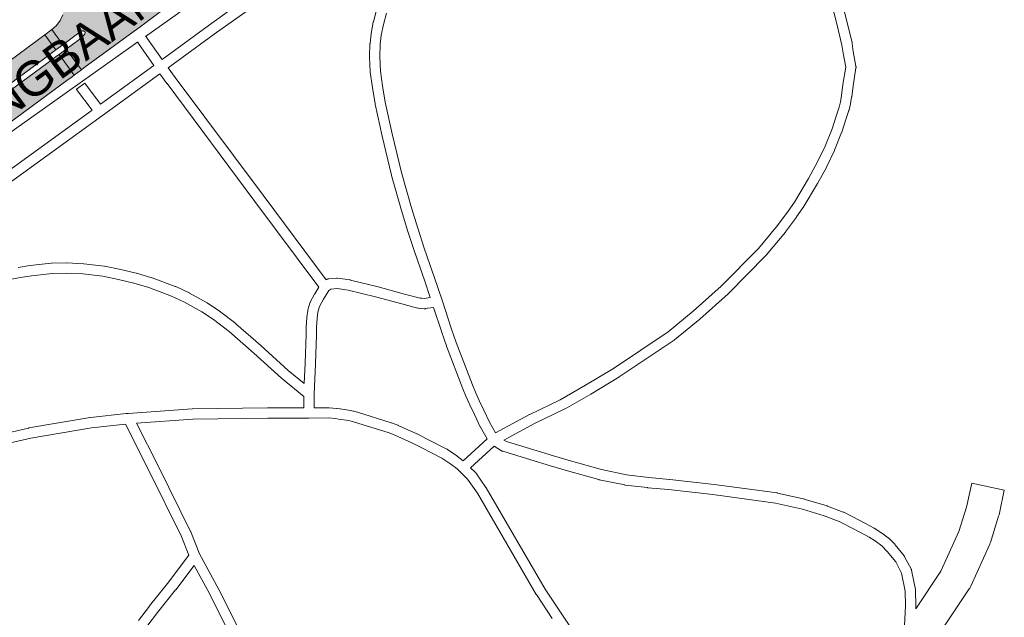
# Paper-space layout 'Layout1' of a CAD drawing. Header units: metres. Extents: x 123097 to 144122, y 392739 to 407589.
# Tile 206 of 256: x 135327 to 135712, y 395349 to 395583. Entities that reach past the tile are written whole.
import ezdxf
from ezdxf.enums import TextEntityAlignment as Align

# ---------------------------------------------------------------- set-up
doc = ezdxf.new("R2010")
doc.units = ezdxf.units.M
doc.header["$MEASUREMENT"] = 0
for name, color, linetype, lineweight in [('gs-anno-wegen algemeen tekst', 7, 'Continuous', 0), ('gs-knt-hoofdweg', 7, 'Continuous', 0), ('gs-knt-paden', 7, 'Continuous', 0), ('gs-knt-wegen algemeen', 7, 'Continuous', 0), ('ir-ARC-asfalt-hoofdwegen-te inspecteren', 5, 'Continuous', 0)]:
    doc.layers.add(name, color=color, linetype=linetype, lineweight=lineweight)
doc.styles.add('Style-Arial', font='arial.ttf')

psp = doc.layouts.get("Layout1")

# ---------------------------------------------------------------- hatches: boundary and pattern name
at = {"layer": 'ir-ARC-asfalt-hoofdwegen-te inspecteren', "linetype": 'Continuous', "lineweight": 13}
for points in [[(135376.065, 395596.348), (135370.22, 395604.501), (135367.887, 395603.313), (135366.593, 395602.83), (135366.185, 395602.839), (135364.815, 395602.868), (135354.347, 395595.01), (135355.269, 395593.63), (135355.384, 395592.95), (135355.028, 395592.359), (135354.372, 395592.144), (135353.735, 395592.41), (135352.531, 395593.581), (135344.584, 395587.616), (135344.668, 395586.982), (135344.69, 395586.818), (135344.201, 395584.452), (135343.207, 395582.25), (135341.755, 395580.318), (135339.916, 395578.751), (135344.274, 395572.817), (135351.585, 395578.213), (135352.397, 395578.3), (135352.972, 395577.72), (135352.878, 395576.909), (135350.56, 395574.728), (135345.57, 395571.082), (135351.504, 395562.953), (135352.505, 395563.728), (135374.993, 395580.237), (135383.389, 395586.431), (135379.166, 395592.149), (135376.63, 395590.463), (135373.938, 395589.04), (135370.605, 395588.031), (135367.143, 395587.652), (135366.503, 395588.027), (135366.307, 395588.742), (135366.666, 395589.391)], [(135075.94, 395388.064), (135075.554, 395387.804), (135083.501, 395376.505), (135085.391, 395377.955), (135093.427, 395383.787), (135093.31, 395383.94), (135150.81, 395426.28), (135153.635, 395428.837), (135162.93, 395437.25), (135172.83, 395445.41), (135176.87, 395448.55), (135179.35, 395450.91), (135179.31, 395451.1), (135245.62, 395500), (135273.777, 395520.869), (135339.118, 395569.045), (135340.127, 395569.799), (135341.515, 395570.793), (135337.237, 395576.612), (135335.847, 395575.598), (135335.763, 395575.676), (135334.762, 395574.904), (135283.733, 395537.059), (135233.378, 395500), (135149.31, 395438.24), (135130.139, 395427.788), (135128.84, 395427.08), (135077.815, 395389.442)]]:
    psp.add_hatch(color=5, dxfattribs=at).paths.add_polyline_path(points, flags=0)
at = {"layer": 'ir-ARC-asfalt-hoofdwegen-te inspecteren', "linetype": 'Continuous', "lineweight": 13, "extrusion": (0, 0, -1)}
psp.add_hatch(color=5, dxfattribs=at).paths.add_polyline_path([(-135089.624, 395368.388), (-135091.609, 395369.914), (-135097.501, 395374.35), (-135097.36, 395374.72), (-135138.15, 395405.74), (-135195.995, 395448.354), (-135253.159, 395490.601), (-135267.888, 395501.443), (-135283.85, 395513.193), (-135305.817, 395529.408), (-135346.294, 395559.156), (-135347.36, 395559.901), (-135348.683, 395560.888), (-135342.764, 395569.049), (-135341.408, 395568.07), (-135340.416, 395567.311), (-135275.653, 395519.587), (-135265.12, 395508.159), (-135155.02, 395426.958), (-135130.86, 395409.14), (-135094.82, 395381.959), (-135087.155, 395376.253), (-135087.007, 395376.198), (-135086.849, 395376.189), (-135084.839, 395374.675)], flags=0)

# ---------------------------------------------------------------- linework, layer by layer
at = {"layer": 'gs-knt-hoofdweg', "color": 7, "linetype": 'Continuous', "flags": 128}
for points in [[(135572.242, 395719.727), (135556.595, 395708.373), (135436.121, 395619.599), (135436.083, 395619.571), (135417.259, 395605.869), (135389.237, 395585.037), (135389.095, 395584.933), (135376.616, 395576.076)], [(135373.552, 395573.901), (135370.845, 395571.979), (135321.334, 395536.835), (135293.1, 395515.768), (135246.061, 395479.47), (135245.913, 395479.358), (135180.904, 395431.554), (135144.338, 395404.423), (135091.008, 395364.291), (135088.784, 395362.617), (135087.991, 395362.021), (135087.701, 395361.812), (135087.401, 395361.617), (135087.093, 395361.435), (135086.777, 395361.267), (135086.454, 395361.113), (135086.124, 395360.974), (135085.789, 395360.849), (135085.448, 395360.74), (135085.103, 395360.646), (135084.754, 395360.568), (135081.123, 395359.838)]]:
    psp.add_lwpolyline(points, dxfattribs=at)
at = {"layer": 'gs-knt-paden', "color": 7, "linetype": 'Continuous', "flags": 128}
for points in [[(135376.616, 395576.076), (135376.661, 395576.046), (135376.74, 395575.987), (135376.816, 395575.924), (135376.889, 395575.858), (135376.958, 395575.787), (135377.024, 395575.714), (135377.086, 395575.638), (135377.141, 395575.564), (135377.144, 395575.559), (135377.147, 395575.555), (135383.126, 395567.097), (135401.044, 395580.138), (135497.272, 395649.73)], [(135501.191, 395646.243), (135403.402, 395576.882), (135385.463, 395563.826), (135388.215, 395560.016), (135422.578, 395513.986), (135422.58, 395513.983), (135422.582, 395513.98)], [(135648.511, 395590.177), (135650.683, 395582.009), (135650.698, 395581.951), (135652.676, 395573.494), (135652.693, 395573.414), (135652.707, 395573.335), (135653.179, 395570.187), (135654.215, 395564.416), (135654.23, 395564.321), (135654.24, 395564.225), (135654.246, 395564.129), (135654.247, 395564.032), (135654.243, 395563.936), (135654.235, 395563.84), (135654.222, 395563.744), (135653.094, 395556.68), (135652.544, 395552.434), (135652.535, 395552.373), (135652.122, 395549.807), (135652.109, 395549.734), (135652.093, 395549.66), (135651.539, 395547.339), (135651.515, 395547.249), (135651.487, 395547.159), (135650.28, 395543.609), (135648.676, 395538.628), (135648.653, 395538.559), (135648.626, 395538.491), (135645.838, 395531.596), (135645.816, 395531.543), (135645.792, 395531.491), (135642.833, 395525.234), (135642.809, 395525.184), (135642.783, 395525.135), (135639.241, 395518.602), (135639.196, 395518.523), (135633.551, 395509.155), (135633.516, 395509.1), (135633.481, 395509.047), (135631.011, 395505.485), (135630.973, 395505.432), (135626.709, 395499.688), (135626.674, 395499.643), (135626.639, 395499.599), (135619.132, 395490.598), (135619.079, 395490.537), (135619.025, 395490.479), (135604.402, 395475.535), (135604.351, 395475.485), (135604.299, 395475.437), (135593.224, 395465.611), (135593.163, 395465.56), (135583.3, 395457.488), (135583.225, 395457.43), (135583.147, 395457.375), (135561.677, 395442.965), (135561.635, 395442.938), (135561.593, 395442.912), (135550.599, 395436.298), (135550.563, 395436.277), (135540.548, 395430.53), (135540.484, 395430.494), (135540.419, 395430.462), (135528.564, 395424.76), (135516.615, 395418.328), (135517.621, 395417.695), (135528.385, 395414.436), (135535.964, 395412.093), (135542.616, 395410.134), (135554.741, 395406.747), (135564.583, 395404.706), (135573.252, 395403.704), (135581.401, 395402.93), (135581.436, 395402.926), (135598.789, 395400.974), (135598.833, 395400.969), (135623.394, 395397.651), (135623.486, 395397.636), (135623.577, 395397.617), (135634.24, 395395.153), (135634.299, 395395.139), (135634.358, 395395.122), (135642.99, 395392.562), (135643.065, 395392.538), (135643.14, 395392.511), (135649.234, 395390.166), (135649.297, 395390.14), (135649.36, 395390.113), (135649.421, 395390.083), (135655.674, 395386.913), (135655.713, 395386.892), (135661.385, 395383.857), (135661.463, 395383.813), (135661.539, 395383.766), (135664.125, 395382.07), (135664.167, 395382.041), (135664.209, 395382.011), (135666.804, 395380.112), (135666.863, 395380.067), (135666.921, 395380.02), (135666.977, 395379.97), (135667.031, 395379.919), (135669.378, 395377.596), (135669.434, 395377.538), (135669.488, 395377.478), (135669.539, 395377.416), (135673.027, 395373.019), (135673.08, 395372.948), (135673.131, 395372.875), (135673.178, 395372.8), (135673.222, 395372.722), (135675.767, 395367.991), (135675.806, 395367.914), (135675.842, 395367.835), (135675.875, 395367.755), (135675.904, 395367.674), (135675.93, 395367.591), (135675.952, 395367.507), (135675.97, 395367.423), (135677.439, 395359.87), (135677.453, 395359.788), (135677.464, 395359.706), (135677.471, 395359.623), (135677.475, 395359.541), (135677.635, 395353.64), (135677.636, 395353.553), (135677.632, 395353.466), (135677.565, 395352.338)], [(135422.582, 395513.98), (135447.143, 395480.958), (135447.22, 395481.006), (135447.299, 395481.05), (135447.38, 395481.091), (135447.463, 395481.128), (135447.547, 395481.161), (135447.633, 395481.19), (135447.72, 395481.215), (135447.807, 395481.237), (135447.896, 395481.254), (135447.986, 395481.268), (135448.076, 395481.277), (135451.347, 395481.545), (135451.435, 395481.551), (135451.522, 395481.552), (135451.61, 395481.55), (135451.698, 395481.543), (135451.785, 395481.533), (135456.456, 395480.89), (135456.527, 395480.879), (135456.598, 395480.866), (135456.667, 395480.85), (135467.462, 395478.162), (135467.501, 395478.152), (135477.738, 395475.383), (135483.892, 395473.807), (135484.599, 395473.707), (135485.502, 395473.662), (135487.871, 395474.021), (135485.603, 395480.786), (135483.871, 395485.619), (135483.863, 395485.641), (135481.658, 395492.025), (135481.647, 395492.059), (135479.118, 395499.827), (135479.108, 395499.857), (135476.607, 395507.969), (135476.593, 395508.016), (135472.722, 395521.756), (135472.703, 395521.83), (135469.037, 395537.052), (135469.026, 395537.1), (135466.336, 395549.603), (135466.32, 395549.685), (135465.227, 395556.037), (135465.215, 395556.114), (135464.423, 395562.089), (135464.415, 395562.168), (135464.409, 395562.247), (135464.108, 395567.973), (135464.105, 395568.064), (135464.107, 395568.156), (135464.302, 395573.2), (135464.305, 395573.27), (135464.312, 395573.34), (135464.717, 395577.045), (135464.727, 395577.125), (135464.741, 395577.204), (135465.586, 395581.611), (135465.602, 395581.687), (135465.621, 395581.763), (135466.85, 395586.252)], [(135470.71, 395585.124), (135469.519, 395580.777), (135468.704, 395576.527), (135468.316, 395572.974), (135468.127, 395568.092), (135468.419, 395562.538), (135469.195, 395556.681), (135470.275, 395550.408), (135472.951, 395537.97), (135476.602, 395522.809), (135480.456, 395509.13), (135482.945, 395501.056), (135485.464, 395493.32), (135487.659, 395486.964), (135489.394, 395482.123), (135489.408, 395482.084), (135492.449, 395473.012), (135492.451, 395473.006), (135496.205, 395461.69), (135498.013, 395456.418), (135504.297, 395439.849), (135505.471, 395437.08), (135506.957, 395433.801), (135508.728, 395429.998), (135510.999, 395425.288), (135513.388, 395421.156), (135526.699, 395428.322), (135526.781, 395428.363), (135538.611, 395434.053), (135548.545, 395439.753), (135559.478, 395446.331), (135580.828, 395460.66), (135590.586, 395468.645), (135601.578, 395478.397), (135616.096, 395493.234), (135623.515, 395502.13), (135627.726, 395507.802), (135630.141, 395511.285), (135635.729, 395520.558), (135639.223, 395527.002), (135642.133, 395533.157), (135644.872, 395539.93), (135646.459, 395544.857), (135646.469, 395544.888), (135647.651, 395548.364), (135648.165, 395550.521), (135648.562, 395552.981), (135649.112, 395557.226), (135649.12, 395557.285), (135650.198, 395564.041), (135649.218, 395569.505), (135649.208, 395569.561), (135648.743, 395572.657), (135646.791, 395581.006), (135644.653, 395589.044)], [(135326.848, 395485.743), (135331.389, 395486.522), (135331.457, 395486.532), (135331.524, 395486.541), (135339.722, 395487.381), (135339.798, 395487.387), (135339.874, 395487.39), (135345.702, 395487.543), (135345.775, 395487.544), (135345.849, 395487.542), (135352.281, 395487.242), (135352.347, 395487.238), (135352.412, 395487.231), (135360.409, 395486.328), (135360.505, 395486.315), (135360.6, 395486.297), (135366.923, 395484.957), (135366.969, 395484.947), (135372.937, 395483.535), (135372.986, 395483.523), (135373.034, 395483.509), (135379.085, 395481.753), (135379.158, 395481.731), (135379.231, 395481.705), (135388.216, 395478.336), (135388.286, 395478.308), (135388.356, 395478.277), (135393.633, 395475.829), (135393.702, 395475.796), (135393.769, 395475.76), (135400.671, 395471.894), (135400.735, 395471.856), (135400.798, 395471.816), (135405.405, 395468.768), (135405.461, 395468.73), (135405.516, 395468.689), (135411.812, 395463.881), (135411.866, 395463.839), (135411.919, 395463.794), (135421.622, 395455.268), (135421.645, 395455.247), (135432.36, 395445.534), (135438.603, 395440.4), (135438.999, 395448.338), (135439.406, 395459.513), (135439.392, 395462.262), (135439.393, 395462.335), (135439.397, 395462.408), (135439.659, 395466.259), (135439.663, 395466.315), (135439.67, 395466.372), (135439.992, 395468.943), (135440.003, 395469.021), (135440.017, 395469.099), (135440.035, 395469.176), (135440.055, 395469.252), (135440.8, 395471.826), (135440.826, 395471.908), (135440.856, 395471.99), (135440.888, 395472.07), (135440.925, 395472.149), (135440.964, 395472.226), (135442.663, 395475.354), (135442.708, 395475.433), (135444.29, 395478.058), (135419.355, 395511.583), (135384.984, 395557.624), (135384.966, 395557.649), (135382.211, 395561.463), (135359.7, 395545.12), (135285.335, 395491.394)], [(135330.998, 395423.044), (135354.896, 395427.116), (135354.958, 395427.126), (135355.019, 395427.133), (135369.032, 395428.641), (135369.103, 395428.648), (135369.77, 395428.696), (135394.773, 395430.487), (135394.831, 395430.49), (135394.888, 395430.492), (135424.277, 395430.913), (135424.311, 395430.913), (135438.421, 395430.879), (135438.405, 395435.359), (135429.769, 395442.46), (135429.696, 395442.523), (135418.957, 395452.258), (135409.317, 395460.728), (135403.13, 395465.453), (135398.642, 395468.423), (135391.872, 395472.215), (135386.733, 395474.599), (135377.891, 395477.914), (135371.962, 395479.635), (135366.066, 395481.03), (135359.861, 395482.345), (135352.027, 395483.229), (135345.734, 395483.523), (135340.056, 395483.374), (135332.002, 395482.548), (135327.536, 395481.782), (135322.855, 395480.966)], [(135492.391, 395460.419), (135489.164, 395470.145), (135486.86, 395469.816), (135485.961, 395469.663), (135485.874, 395469.65), (135485.787, 395469.641), (135485.699, 395469.635), (135485.612, 395469.634), (135485.524, 395469.636), (135484.309, 395469.696), (135484.217, 395469.703), (135484.126, 395469.714), (135483.202, 395469.845), (135483.118, 395469.859), (135483.035, 395469.876), (135482.953, 395469.897), (135481.457, 395470.307), (135476.742, 395471.488), (135476.706, 395471.498), (135466.471, 395474.266), (135455.801, 395476.922), (135451.455, 395477.521), (135448.959, 395477.316), (135448.216, 395476.783), (135446.174, 395473.396), (135444.601, 395470.499), (135443.961, 395468.286), (135443.665, 395465.929), (135443.412, 395462.209), (135443.426, 395459.491), (135443.425, 395459.408), (135443.016, 395448.178), (135443.014, 395448.151), (135442.422, 395436.264), (135442.441, 395430.895), (135448.165, 395430.955), (135448.234, 395430.954), (135448.302, 395430.952), (135448.37, 395430.947), (135451.225, 395430.684), (135451.295, 395430.676), (135452.547, 395430.516), (135452.605, 395430.507), (135456.631, 395429.872), (135456.684, 395429.863), (135457.743, 395429.667), (135457.815, 395429.653), (135457.887, 395429.635), (135457.959, 395429.615), (135459.411, 395429.176), (135459.427, 395429.171), (135472.637, 395425.052), (135472.685, 395425.036), (135472.732, 395425.02), (135475.221, 395424.106), (135475.282, 395424.082), (135475.343, 395424.056), (135482.661, 395420.809), (135482.721, 395420.782), (135482.78, 395420.752), (135486.443, 395418.829), (135494.332, 395414.806), (135494.407, 395414.765), (135494.481, 395414.722), (135494.552, 395414.675), (135498.271, 395412.137), (135498.322, 395412.101), (135498.372, 395412.064), (135500.718, 395410.239), (135510.078, 395418.85), (135507.481, 395423.341), (135507.444, 395423.407), (135507.411, 395423.474), (135505.1, 395428.264), (135505.089, 395428.289), (135503.309, 395432.114), (135503.3, 395432.132), (135501.799, 395435.442), (135501.78, 395435.487), (135500.58, 395438.315), (135500.552, 395438.387), (135494.243, 395455.022), (135494.221, 395455.083), (135492.399, 395460.396), (135492.393, 395460.413), (135492.392, 395460.416), (135492.391, 395460.419)], [(135373.878, 395347.825), (135378.068, 395353.409), (135378.11, 395353.463), (135385.168, 395362.227), (135393.534, 395373.291), (135390.525, 395380.883), (135377.921, 395406.433), (135368.737, 395424.567), (135355.511, 395423.143), (135331.726, 395419.09), (135304.377, 395412.824)], [(135450.817, 395426.684), (135448.104, 395426.934), (135440.459, 395426.854), (135440.445, 395426.854), (135440.433, 395426.854), (135424.318, 395426.893), (135395.003, 395426.473), (135373.073, 395424.902), (135381.512, 395408.24), (135381.522, 395408.221), (135394.167, 395382.588), (135394.201, 395382.515), (135394.233, 395382.44), (135397.642, 395373.835), (135405.225, 395359.927), (135405.258, 395359.864), (135420.274, 395329.816)], [(135535.543, 395348.567), (135529.347, 395357.913), (135529.315, 395357.963), (135529.285, 395358.013), (135506.25, 395397.571), (135502.421, 395402.974), (135498.307, 395407.022), (135495.953, 395408.852), (135492.392, 395411.283), (135484.606, 395415.253), (135484.585, 395415.264), (135480.97, 395417.162), (135473.773, 395420.355), (135471.393, 395421.229), (135458.239, 395425.331), (135456.902, 395425.735), (135455.979, 395425.906), (135452.008, 395426.532), (135450.824, 395426.684), (135450.82, 395426.684), (135450.817, 395426.684)], [(135303.444, 395416.734), (135330.883, 395423.021), (135330.939, 395423.033), (135330.99, 395423.042), (135330.995, 395423.043), (135330.998, 395423.044)], [(135673.142, 395345.749), (135673.614, 395353.619), (135673.461, 395359.265), (135672.082, 395366.356), (135669.766, 395370.661), (135666.464, 395374.823), (135664.309, 395376.956), (135661.876, 395378.737), (135659.409, 395380.355), (135653.836, 395383.337), (135647.695, 395386.451), (135641.77, 395388.731), (135633.274, 395391.25), (135622.763, 395393.68), (135598.317, 395396.982), (135581.004, 395398.93), (135572.852, 395399.704), (135572.811, 395399.708), (135564.032, 395400.723), (135563.943, 395400.736), (135563.855, 395400.752), (135553.858, 395402.825), (135553.791, 395402.84), (135553.725, 395402.857), (135541.521, 395406.266), (135541.494, 395406.274), (135534.815, 395408.241), (135534.789, 395408.249), (135527.214, 395410.59), (135516.197, 395413.926), (135516.112, 395413.954), (135516.029, 395413.986), (135515.946, 395414.021), (135515.866, 395414.06), (135515.787, 395414.102), (135515.711, 395414.148), (135512.855, 395415.943), (135503.614, 395407.44), (135505.368, 395405.715), (135505.43, 395405.651), (135505.489, 395405.585), (135505.545, 395405.516), (135505.598, 395405.444), (135509.582, 395399.822), (135509.632, 395399.748), (135509.679, 395399.672), (135532.73, 395360.086), (135539.278, 395350.209), (135561.441, 395316.776)], [(135416.69, 395327.996), (135401.678, 395358.034), (135395.545, 395369.285), (135388.356, 395359.778), (135388.319, 395359.729), (135381.263, 395350.968), (135377.099, 395345.42)]]:
    psp.add_lwpolyline(points, dxfattribs=at)
psp.add_lwpolyline([(135282.984, 395494.655), (135355.695, 395547.186), (135349.621, 395555.369, -0.4568241), (135349.623, 395555.382), (135352.835, 395557.767, -0.3749773), (135352.849, 395557.764), (135358.951, 395549.544), (135379.874, 395564.733), (135373.861, 395573.239), (135373.854, 395573.249), (135373.849, 395573.256), (135373.808, 395573.318), (135373.795, 395573.338), (135373.744, 395573.423), (135373.698, 395573.51), (135373.656, 395573.599), (135373.619, 395573.691), (135373.586, 395573.784), (135373.558, 395573.878), (135373.552, 395573.901)], format="xyb", dxfattribs=at)
at = {"layer": 'gs-knt-wegen algemeen', "color": 7, "linetype": 'Continuous', "flags": 128}
psp.add_lwpolyline([(135677.565, 395352.338), (135687.413, 395367.01), (135694.455, 395382.585), (135697.475, 395392.144), (135699.461, 395401.466, -0.3697547), (135699.472, 395401.473), (135712.188, 395398.764, -0.3697526), (135712.195, 395398.754), (135710.144, 395389.124), (135710.072, 395388.82), (135709.985, 395388.52), (135706.754, 395378.294), (135706.671, 395378.05), (135706.579, 395377.81), (135706.478, 395377.573), (135699.053, 395361.151), (135698.936, 395360.907), (135698.809, 395360.667), (135698.673, 395360.433), (135698.526, 395360.205), (135680.052, 395332.681)], format="xyb", dxfattribs=at)
at = {"layer": 'ir-ARC-asfalt-hoofdwegen-te inspecteren', "color": 5, "linetype": 'Continuous', "lineweight": 13, "flags": 128}
for points in [[(135344.201, 395584.452), (135343.207, 395582.25), (135341.755, 395580.318), (135339.916, 395578.751), (135344.274, 395572.817), (135351.585, 395578.213), (135352.397, 395578.3), (135352.972, 395577.72), (135352.878, 395576.909), (135350.56, 395574.728), (135345.57, 395571.082), (135351.504, 395562.953), (135352.505, 395563.728), (135374.993, 395580.237), (135383.389, 395586.431)], [(135273.777, 395520.869), (135339.118, 395569.045), (135340.127, 395569.799), (135341.515, 395570.793), (135337.237, 395576.612), (135335.847, 395575.598), (135335.763, 395575.676), (135334.762, 395574.904), (135283.733, 395537.059)]]:
    psp.add_lwpolyline(points, dxfattribs=at)
for points in [[(135337.237, 395576.612), (135341.515, 395570.793), (135344.274, 395572.817), (135339.916, 395578.751)], [(135351.504, 395562.953), (135345.57, 395571.082), (135342.764, 395569.049), (135348.683, 395560.888)]]:
    psp.add_lwpolyline(points, close=True, dxfattribs=at)
at = {"layer": 'ir-ARC-asfalt-hoofdwegen-te inspecteren', "color": 5, "linetype": 'Continuous', "lineweight": 13}
psp.add_lwpolyline([(135305.817, 395529.408), (135346.294, 395559.156), (135347.36, 395559.901), (135348.683, 395560.888), (135342.764, 395569.049), (135341.408, 395568.07), (135340.416, 395567.311), (135275.653, 395519.587)], dxfattribs=at)
at = {"layer": 'ir-ARC-asfalt-hoofdwegen-te inspecteren', "color": 5, "linetype": 'Continuous', "lineweight": 13, "extrusion": (0, 0, -1)}
for points in [[(-135337.237, 395576.612), (-135341.515, 395570.793), (-135339.916, 395578.751), (-135344.274, 395572.817)], [(-135351.504, 395562.953), (-135345.57, 395571.082), (-135348.683, 395560.888), (-135342.764, 395569.049)]]:
    psp.add_solid(points, dxfattribs=at)

# ---------------------------------------------------------------- texts
at = {"layer": 'gs-anno-wegen algemeen tekst', "color": 7, "style": 'Style-Arial'}
psp.add_text('RINGBAAN ZUID', height=13.6, rotation=36.45563, dxfattribs=at).set_placement((135360.619, 395580.095), align=Align.MIDDLE_CENTER)

doc.saveas('drawing.dxf')
